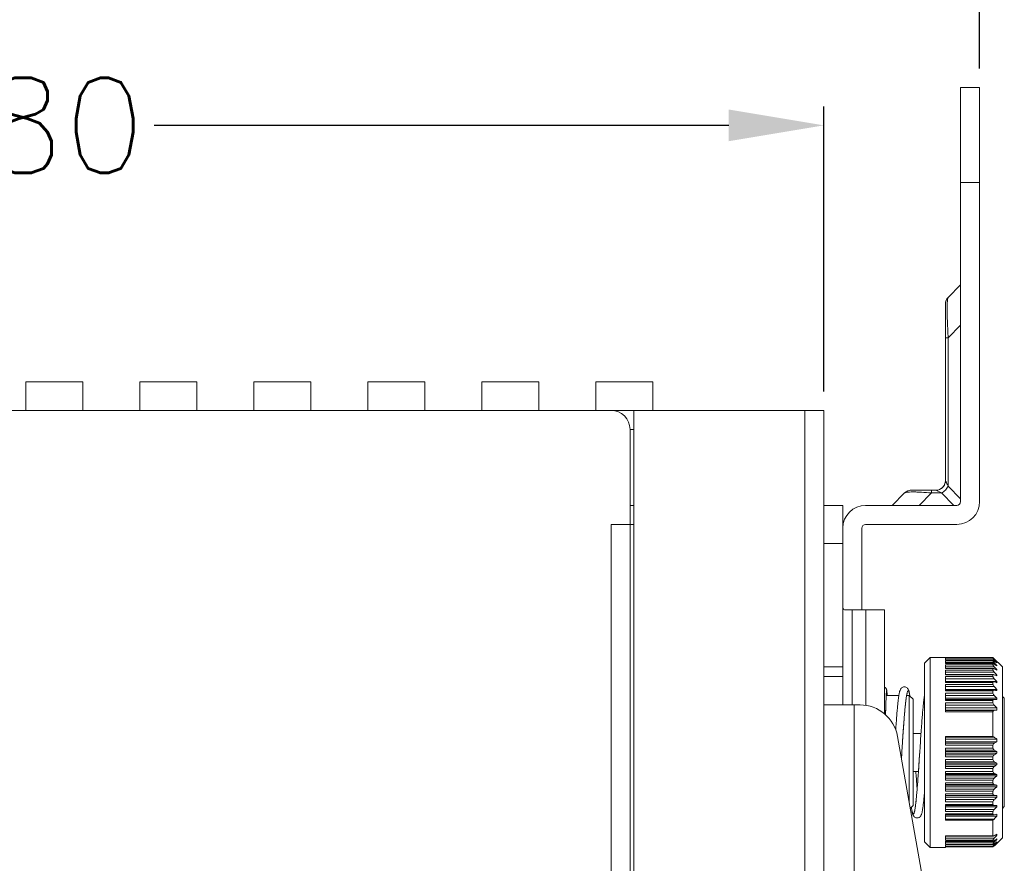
# Model space of a CAD drawing. Header units: millimetres. Extents: x 38 to 345, y 39 to 594.
# Tile 35 of 46: x 176 to 228, y 470 to 515. Entities that reach past the tile are written whole.
import ezdxf

# ---------------------------------------------------------------- set-up
doc = ezdxf.new("R2010")
doc.units = ezdxf.units.MM
doc.layers.add('DIM', color=7, linetype='Continuous')
doc.styles.get("Standard").update_dxf_attribs({"font": 'txt.shx'})
doc.dimstyles.new('ISO-25', dxfattribs={"dimtxt": 5, "dimasz": 5, "dimexe": 1, "dimexo": 1, "dimgap": 1, "dimtad": 0, "dimdsep": 46, "dimtxsty": 'Standard', "dimcen": 1, "dimadec": 0, "dimazin": 0, "dimtfac": 1, "dimtmove": 0, "dimatfit": 3, "dimfxl": 0, "dimarcsym": 0})

# ---------------------------------------------------------------- blocks, each defined once
blk = doc.blocks.new('*D1')
at = {"layer": 'Defpoints', "color": 0}
for p in [(218.274, 509.042), (138.274, 494.042), (218.274, 494.042)]:
    blk.add_point(p, dxfattribs=at)
at = {"layer": 'DIM', "color": 0, "lineweight": -2}
for p, q in [((138.274, 495.042), (138.274, 510.042)), ((218.274, 495.042), (218.274, 510.042)), ((143.274, 509.042), (173.524, 509.042)), ((213.274, 509.042), (183.024, 509.042))]:
    blk.add_line(p, q, dxfattribs=at)
at = {"layer": 'DIM', "color": 0}
for points in [[(143.274, 509.875), (143.274, 508.208), (138.274, 509.042)], [(213.274, 509.875), (213.274, 508.208), (218.274, 509.042)]]:
    blk.add_solid(points, dxfattribs=at)
at = {"layer": 'DIM', "color": 0, "lineweight": 0, "insert": (178.274, 509.042), "char_height": 5, "attachment_point": 5}
blk.add_mtext('80', dxfattribs=at)
blk = doc.blocks.new('*D2')
at = {"layer": 'Defpoints', "color": 0}
for p in [(226.474, 524.042), (226.474, 511.042), (138.274, 494.042)]:
    blk.add_point(p, dxfattribs=at)
at = {"layer": 'DIM', "color": 0, "lineweight": -2}
for p, q in [((138.274, 495.042), (138.274, 525.042)), ((226.474, 512.042), (226.474, 525.042)), ((143.274, 524.042), (173.874, 524.042)), ((221.474, 524.042), (190.874, 524.042))]:
    blk.add_line(p, q, dxfattribs=at)
at = {"layer": 'DIM', "color": 0}
for points in [[(143.274, 524.875), (143.274, 523.208), (138.274, 524.042)], [(221.474, 524.875), (221.474, 523.208), (226.474, 524.042)]]:
    blk.add_solid(points, dxfattribs=at)
at = {"layer": 'DIM', "color": 0, "lineweight": 0, "insert": (182.374, 524.042), "char_height": 5, "attachment_point": 5}
blk.add_mtext('88.2', dxfattribs=at)

msp = doc.modelspace()

# ---------------------------------------------------------------- linework, layer by layer
at = {"color": 7, "linetype": 'Continuous', "lineweight": 0}
for p, q in [((225.474, 511.042), (226.474, 511.042)), ((225.474, 511.042), (225.474, 506.042)), ((226.474, 506.042), (226.474, 511.042)), ((225.474, 506.042), (225.474, 489.242)), ((226.474, 506.042), (225.474, 506.042)), ((226.474, 506.042), (226.474, 489.242)), ((225.474, 500.642), (224.821, 499.988)), ((224.674, 499.635), (224.674, 497.867)), ((224.821, 497.867), (225.474, 498.521)), ((224.674, 490.342), (224.674, 497.867)), ((224.821, 497.867), (224.674, 497.867)), ((224.821, 497.867), (224.821, 490.049)), ((176.274, 495.542), (179.274, 495.542)), ((176.274, 495.542), (176.274, 494.657)), ((179.274, 494.657), (179.274, 495.542)), ((182.274, 495.542), (185.274, 495.542)), ((182.274, 495.542), (182.274, 494.657)), ((185.274, 494.657), (185.274, 495.542)), ((188.274, 495.542), (191.274, 495.542)), ((188.274, 495.542), (188.274, 494.657)), ((191.274, 494.657), (191.274, 495.542)), ((194.274, 495.542), (197.274, 495.542)), ((194.274, 495.542), (194.274, 494.657)), ((197.274, 494.657), (197.274, 495.542)), ((200.274, 495.542), (203.274, 495.542)), ((200.274, 495.542), (200.274, 494.657)), ((203.274, 494.657), (203.274, 495.542)), ((206.274, 495.542), (209.274, 495.542)), ((206.274, 495.542), (206.274, 494.657)), ((209.274, 494.657), (209.274, 495.542)), ((176.274, 494.657), (176.274, 494.042)), ((179.274, 494.042), (179.274, 494.657)), ((182.274, 494.657), (182.274, 494.042)), ((185.274, 494.042), (185.274, 494.657)), ((188.274, 494.657), (188.274, 494.042)), ((191.274, 494.042), (191.274, 494.657)), ((194.274, 494.657), (194.274, 494.042)), ((197.274, 494.042), (197.274, 494.657)), ((200.274, 494.657), (200.274, 494.042)), ((203.274, 494.042), (203.274, 494.657)), ((206.274, 494.657), (206.274, 494.042)), ((209.274, 494.042), (209.274, 494.657)), ((139.274, 494.042), (207.074, 494.042)), ((207.074, 494.042), (208.274, 494.042)), ((208.274, 494.042), (217.274, 494.042)), ((208.274, 379.042), (208.274, 494.042)), ((218.274, 494.042), (217.274, 494.042)), ((217.274, 379.042), (217.274, 494.042)), ((218.274, 494.042), (218.274, 379.042)), ((208.074, 493.042), (208.074, 488.042)), ((208.274, 493.042), (208.074, 493.042)), ((224.821, 490.049), (224.674, 490.342)), ((223.942, 489.842), (222.881, 489.842)), ((223.942, 489.842), (224.174, 489.842)), ((223.942, 489.842), (223.942, 489.695)), ((224.467, 489.695), (224.174, 489.842)), ((225.474, 489.395), (224.821, 490.049)), ((222.528, 489.695), (221.874, 489.042)), ((223.289, 489.042), (223.942, 489.695)), ((224.467, 489.695), (223.942, 489.695)), ((224.467, 489.695), (225.121, 489.042)), ((208.274, 489.042), (208.074, 489.042)), ((218.274, 489.042), (219.274, 489.042)), ((219.274, 487.042), (219.274, 489.042)), ((220.474, 489.042), (225.274, 489.042)), ((208.074, 488.042), (207.074, 488.042)), ((207.074, 385.042), (207.074, 488.042)), ((208.074, 488.042), (208.074, 385.042)), ((208.274, 488.042), (208.09, 488.042)), ((208.09, 488.042), (208.09, 385.042)), ((220.274, 483.542), (220.274, 487.842)), ((220.474, 488.042), (225.274, 488.042)), ((219.274, 487.042), (218.274, 487.042)), ((219.274, 480.542), (219.274, 487.042)), ((219.77, 483.542), (219.395, 483.542)), ((219.77, 483.542), (220.485, 483.542)), ((219.77, 483.542), (219.77, 478.542)), ((221.477, 483.542), (220.485, 483.542)), ((220.485, 478.518), (220.485, 483.542)), ((221.477, 483.542), (221.477, 478.069)), ((223.874, 481.042), (223.574, 480.742)), ((223.874, 481.042), (227.174, 481.042)), ((223.874, 481.042), (223.874, 471.042)), ((224.674, 480.922), (224.674, 481.003)), ((227.174, 481.003), (224.674, 481.003)), ((227.174, 481.042), (227.674, 480.542)), ((227.174, 481.003), (227.174, 481.042)), ((218.274, 480.542), (219.274, 480.542)), ((219.274, 480.042), (219.274, 480.542)), ((223.574, 480.742), (223.574, 479.742)), ((224.674, 480.903), (224.674, 480.922)), ((227.178, 480.912), (224.674, 480.912)), ((224.674, 480.903), (227.174, 480.903)), ((224.674, 480.9), (224.674, 480.903)), ((224.674, 480.9), (227.174, 480.9)), ((224.674, 480.768), (224.674, 480.862)), ((227.174, 480.862), (224.674, 480.862)), ((224.674, 480.721), (224.674, 480.768)), ((227.246, 480.767), (224.674, 480.767)), ((224.674, 480.721), (227.174, 480.721)), ((224.674, 480.714), (224.674, 480.721)), ((224.674, 480.714), (227.174, 480.714)), ((224.674, 480.56), (224.674, 480.657)), ((227.174, 480.657), (224.674, 480.657)), ((224.674, 480.467), (224.674, 480.56)), ((227.246, 480.554), (224.674, 480.554)), ((224.674, 480.467), (227.174, 480.467)), ((224.674, 480.454), (224.674, 480.467)), ((224.674, 480.454), (227.174, 480.454)), ((227.174, 480.9), (227.178, 480.903)), ((227.174, 480.868), (227.174, 480.9)), ((227.174, 480.862), (227.174, 480.868)), ((227.174, 480.714), (227.184, 480.721)), ((227.174, 480.657), (227.174, 480.714)), ((227.174, 480.467), (227.191, 480.467)), ((227.174, 480.379), (227.174, 480.454)), ((227.248, 480.912), (227.178, 480.912)), ((227.178, 480.903), (227.189, 480.899)), ((227.178, 480.903), (227.178, 480.903)), ((227.184, 480.721), (227.198, 480.717)), ((227.184, 480.721), (227.184, 480.721)), ((227.189, 480.899), (227.194, 480.896)), ((227.191, 480.467), (227.191, 480.467)), ((227.194, 480.896), (227.246, 480.857)), ((227.198, 480.717), (227.246, 480.688)), ((227.269, 480.889), (227.248, 480.912)), ((227.269, 480.889), (227.248, 480.912)), ((227.274, 480.884), (227.269, 480.889)), ((227.274, 480.884), (227.269, 480.889)), ((227.339, 480.62), (227.374, 480.62)), ((227.344, 480.775), (227.374, 480.775)), ((227.374, 480.749), (227.374, 480.775)), ((227.374, 480.594), (227.374, 480.62)), ((227.674, 479.542), (227.674, 480.542)), ((219.274, 480.042), (218.274, 480.042)), ((219.274, 478.542), (219.274, 480.042)), ((224.674, 480.256), (224.674, 480.379)), ((227.174, 480.379), (224.674, 480.379)), ((227.246, 480.27), (224.674, 480.27)), ((224.674, 480.147), (224.674, 480.256)), ((224.674, 480.147), (227.201, 480.147)), ((224.674, 480.124), (224.674, 480.147)), ((224.674, 480.124), (227.174, 480.124)), ((224.674, 479.919), (224.674, 480.033)), ((227.174, 480.033), (224.674, 480.033)), ((224.674, 479.783), (224.674, 479.919)), ((227.246, 479.919), (224.674, 479.919)), ((227.174, 480.033), (227.174, 480.124)), ((227.201, 480.147), (227.246, 480.134)), ((227.28, 480.117), (227.374, 480.117)), ((227.315, 480.403), (227.374, 480.403)), ((227.374, 480.367), (227.374, 480.403)), ((227.374, 480.072), (227.374, 480.117)), ((223.574, 479.742), (223.574, 472.342)), ((224.674, 479.763), (224.674, 479.783)), ((224.674, 479.767), (227.213, 479.767)), ((224.674, 479.763), (227.213, 479.763)), ((224.674, 479.73), (224.674, 479.763)), ((224.674, 479.73), (227.174, 479.73)), ((224.674, 479.512), (224.674, 479.624)), ((227.174, 479.624), (224.674, 479.624)), ((224.674, 479.507), (224.674, 479.512)), ((224.674, 479.359), (224.674, 479.507)), ((227.246, 479.507), (224.674, 479.507)), ((227.174, 479.624), (227.174, 479.73)), ((227.213, 479.767), (227.246, 479.767)), ((227.213, 479.763), (227.246, 479.757)), ((227.246, 479.767), (227.374, 479.767)), ((227.374, 479.713), (227.374, 479.767)), ((227.674, 472.542), (227.674, 479.542)), ((221.558, 479.042), (222.226, 479.042)), ((222.632, 479.042), (222.774, 479.042)), ((222.974, 478.842), (222.774, 479.042)), ((222.774, 473.384), (222.774, 479.042)), ((222.798, 479.046), (222.797, 479.049)), ((222.798, 479.046), (222.797, 479.049)), ((222.806, 479.01), (222.803, 479.029)), ((224.674, 479.337), (224.674, 479.359)), ((224.674, 479.359), (227.374, 479.359)), ((224.674, 479.324), (224.674, 479.337)), ((224.674, 479.324), (227.226, 479.324)), ((224.674, 479.278), (224.674, 479.324)), ((224.674, 479.278), (227.174, 479.278)), ((224.674, 479.04), (224.674, 479.159)), ((227.174, 479.159), (224.674, 479.159)), ((224.674, 479.034), (224.674, 479.04)), ((227.246, 479.04), (224.674, 479.04)), ((224.674, 478.84), (224.674, 479.034)), ((224.674, 478.898), (227.374, 478.898)), ((227.174, 479.159), (227.174, 479.278)), ((227.226, 479.324), (227.246, 479.322)), ((227.374, 479.296), (227.374, 479.359)), ((227.374, 478.829), (227.374, 478.898)), ((227.674, 478.992), (227.774, 478.892)), ((227.774, 477.919), (227.774, 478.892)), ((219.074, 478.542), (218.274, 478.542)), ((219.261, 478.542), (219.074, 478.542)), ((219.874, 478.542), (219.261, 478.542)), ((219.874, 478.542), (220.187, 478.542)), ((219.874, 478.542), (219.874, 456.742)), ((222.974, 477.042), (222.974, 478.842)), ((224.674, 478.835), (224.674, 478.84)), ((224.674, 478.835), (227.241, 478.835)), ((224.674, 478.774), (224.674, 478.835)), ((224.674, 478.774), (227.174, 478.774)), ((224.674, 478.527), (224.674, 478.645)), ((227.174, 478.645), (224.674, 478.645)), ((224.674, 478.266), (224.674, 478.527)), ((227.246, 478.527), (224.674, 478.527)), ((224.674, 478.392), (227.374, 478.392)), ((227.174, 478.645), (227.174, 478.774)), ((227.246, 478.835), (227.374, 478.829)), ((227.374, 478.266), (227.374, 478.392)), ((224.674, 478.256), (224.674, 478.266)), ((227.374, 478.266), (224.674, 478.266)), ((224.674, 478.253), (224.674, 478.256)), ((224.674, 478.176), (224.674, 478.253)), ((224.674, 478.253), (227.248, 478.253)), ((224.674, 478.176), (227.174, 478.176)), ((227.174, 476.875), (227.174, 478.176)), ((227.248, 478.253), (227.374, 478.266)), ((227.774, 477.894), (227.774, 477.919)), ((227.774, 476.742), (227.774, 477.894)), ((222.156, 476.889), (224.774, 462.042)), ((222.428, 476.791), (222.419, 476.658)), ((222.434, 476.881), (222.428, 476.791)), ((222.983, 477.042), (222.974, 477.174)), ((222.974, 475.042), (222.974, 477.042)), ((223.389, 477.042), (222.974, 477.042)), ((224.674, 476.533), (224.674, 476.875)), ((227.174, 476.875), (224.674, 476.875)), ((227.247, 476.841), (224.674, 476.841)), ((222.403, 476.423), (222.39, 476.233)), ((222.408, 476.497), (222.403, 476.423)), ((222.419, 476.658), (222.408, 476.497)), ((224.674, 476.743), (227.374, 476.743)), ((227.374, 476.601), (224.674, 476.601)), ((224.674, 476.419), (224.674, 476.533)), ((224.674, 476.533), (227.246, 476.533)), ((224.674, 476.419), (227.174, 476.419)), ((224.674, 475.818), (224.674, 476.266)), ((227.174, 476.266), (224.674, 476.266)), ((227.174, 476.266), (227.174, 476.419)), ((227.374, 476.601), (227.374, 476.743)), ((227.774, 476.712), (227.774, 476.742)), ((227.774, 476.519), (227.774, 476.712)), ((227.774, 476.493), (227.774, 476.519)), ((227.774, 475.602), (227.774, 476.493)), ((222.372, 475.953), (222.358, 475.745)), ((222.372, 475.953), (222.375, 476.004)), ((222.375, 476.004), (222.372, 475.953)), ((222.377, 476.037), (222.375, 476.004)), ((222.377, 476.037), (222.375, 476.004)), ((222.386, 476.173), (222.377, 476.037)), ((222.386, 476.173), (222.377, 476.037)), ((222.377, 476.037), (222.377, 476.037)), ((222.39, 476.233), (222.386, 476.173)), ((223.324, 476.063), (223.3, 475.7)), ((223.324, 476.064), (223.324, 476.063)), ((227.246, 476.169), (224.674, 476.169)), ((224.674, 476.084), (227.374, 476.084)), ((227.374, 475.999), (224.674, 475.999)), ((224.674, 475.915), (227.246, 475.915)), ((224.674, 475.818), (227.174, 475.818)), ((227.174, 475.665), (227.174, 475.818)), ((227.374, 475.999), (227.374, 476.084)), ((223.268, 475.231), (223.264, 475.171)), ((223.279, 475.387), (223.268, 475.231)), ((223.287, 475.507), (223.279, 475.387)), ((223.3, 475.7), (223.287, 475.507)), ((223.3, 475.7), (223.299, 475.684)), ((224.674, 475.55), (224.674, 475.665)), ((227.174, 475.665), (224.674, 475.665)), ((224.674, 475.193), (224.674, 475.55)), ((227.246, 475.55), (224.674, 475.55)), ((224.674, 475.483), (227.374, 475.483)), ((227.374, 475.398), (224.674, 475.398)), ((224.674, 475.298), (227.246, 475.298)), ((227.374, 475.398), (227.374, 475.483)), ((227.774, 475.565), (227.774, 475.602)), ((227.774, 475.342), (227.774, 475.565)), ((227.774, 474.192), (227.774, 475.342)), ((223.255, 475.042), (222.974, 475.042)), ((222.974, 475.032), (222.974, 475.042)), ((222.974, 473.264), (222.974, 475.032)), ((224.674, 475.193), (227.174, 475.193)), ((224.674, 474.94), (224.674, 475.043)), ((227.174, 475.043), (224.674, 475.043)), ((224.674, 474.583), (224.674, 474.94)), ((227.246, 474.94), (224.674, 474.94)), ((224.674, 474.889), (227.374, 474.889)), ((227.374, 474.807), (224.674, 474.807)), ((227.174, 475.043), (227.174, 475.193)), ((227.374, 474.807), (227.374, 474.889)), ((224.674, 474.694), (227.246, 474.694)), ((224.674, 474.583), (227.174, 474.583)), ((224.674, 474.362), (224.674, 474.437)), ((227.174, 474.437), (224.674, 474.437)), ((224.674, 474.346), (224.674, 474.362)), ((224.674, 474.11), (224.674, 474.346)), ((227.246, 474.346), (224.674, 474.346)), ((224.674, 474.315), (227.374, 474.315)), ((227.374, 474.235), (224.674, 474.235)), ((227.174, 474.437), (227.174, 474.583)), ((227.374, 474.235), (227.374, 474.315)), ((227.774, 474.165), (227.774, 474.192)), ((224.674, 473.995), (224.674, 474.11)), ((224.674, 474.11), (227.246, 474.11)), ((224.674, 473.995), (227.174, 473.995)), ((224.674, 473.785), (224.674, 473.856)), ((227.174, 473.856), (224.674, 473.856)), ((224.674, 473.78), (224.674, 473.785)), ((224.674, 473.557), (224.674, 473.78)), ((227.246, 473.78), (224.674, 473.78)), ((224.674, 473.767), (227.374, 473.767)), ((227.374, 473.692), (224.674, 473.692)), ((227.174, 473.856), (227.174, 473.995)), ((227.374, 473.767), (227.246, 473.78)), ((227.374, 473.692), (227.374, 473.767)), ((227.774, 473.192), (227.774, 474.165)), ((222.974, 473.242), (222.826, 473.093)), ((222.974, 473.242), (222.974, 473.264)), ((224.674, 473.439), (224.674, 473.557)), ((224.674, 473.557), (227.246, 473.557)), ((224.674, 473.439), (227.174, 473.439)), ((224.674, 473.249), (224.674, 473.309)), ((227.174, 473.309), (224.674, 473.309)), ((227.241, 473.249), (224.674, 473.249)), ((224.674, 473.243), (224.674, 473.249)), ((224.674, 473.05), (224.674, 473.243)), ((227.374, 473.186), (224.674, 473.186)), ((227.174, 473.309), (227.174, 473.439)), ((227.374, 473.255), (227.246, 473.249)), ((227.374, 473.186), (227.374, 473.255)), ((227.674, 473.092), (227.774, 473.192)), ((224.674, 473.043), (224.674, 473.05)), ((224.674, 472.925), (224.674, 473.043)), ((224.674, 473.043), (227.246, 473.043)), ((224.674, 472.925), (227.174, 472.925)), ((224.674, 472.76), (224.674, 472.806)), ((227.174, 472.806), (224.674, 472.806)), ((227.226, 472.76), (224.674, 472.76)), ((224.674, 472.748), (224.674, 472.76)), ((224.674, 472.47), (224.674, 472.748)), ((227.374, 472.684), (224.674, 472.684)), ((227.174, 472.806), (227.174, 472.925)), ((227.246, 472.762), (227.226, 472.76)), ((227.374, 472.684), (227.374, 472.787)), ((223.574, 472.342), (223.574, 471.342)), ((224.674, 472.538), (227.247, 472.538)), ((224.674, 472.47), (227.174, 472.47)), ((227.174, 471.658), (227.174, 472.47)), ((227.674, 471.542), (227.674, 472.542)), ((224.674, 471.643), (224.674, 471.658)), ((227.174, 471.658), (224.674, 471.658)), ((227.174, 471.643), (224.674, 471.643)), ((224.674, 471.536), (224.674, 471.643)), ((227.192, 471.643), (227.174, 471.643)), ((227.374, 471.681), (227.273, 471.681)), ((227.374, 471.681), (227.374, 471.742)), ((223.874, 471.042), (223.574, 471.342)), ((224.674, 471.427), (224.674, 471.536)), ((224.674, 471.53), (227.246, 471.53)), ((224.674, 471.427), (227.174, 471.427)), ((224.674, 471.363), (224.674, 471.37)), ((227.174, 471.37), (224.674, 471.37)), ((227.174, 471.363), (224.674, 471.363)), ((224.674, 471.317), (224.674, 471.363)), ((224.674, 471.222), (224.674, 471.317)), ((224.674, 471.317), (227.246, 471.317)), ((224.674, 471.222), (227.174, 471.222)), ((224.674, 471.181), (224.674, 471.184)), ((227.174, 471.184), (224.674, 471.184)), ((227.174, 471.181), (224.674, 471.181)), ((224.674, 471.179), (224.674, 471.181)), ((224.674, 471.093), (224.674, 471.179)), ((224.674, 471.179), (227.178, 471.179)), ((224.674, 471.093), (227.174, 471.093)), ((227.174, 471.37), (227.174, 471.427)), ((227.184, 471.363), (227.174, 471.37)), ((227.174, 471.215), (227.174, 471.222)), ((227.174, 471.196), (227.174, 471.215)), ((227.174, 471.184), (227.174, 471.196)), ((227.178, 471.181), (227.174, 471.184)), ((227.174, 471.093), (227.246, 471.179)), ((227.174, 471.074), (227.174, 471.093)), ((227.246, 471.133), (227.176, 471.074)), ((227.189, 471.185), (227.178, 471.181)), ((227.178, 471.179), (227.246, 471.179)), ((227.246, 471.226), (227.189, 471.185)), ((227.246, 471.179), (227.268, 471.202)), ((227.246, 471.179), (227.268, 471.202)), ((227.256, 471.142), (227.246, 471.133)), ((227.256, 471.142), (227.246, 471.133)), ((227.274, 471.142), (227.256, 471.142)), ((227.261, 471.147), (227.274, 471.147)), ((227.268, 471.202), (227.27, 471.204)), ((227.268, 471.202), (227.27, 471.204)), ((227.274, 471.142), (227.381, 471.248)), ((227.274, 471.142), (227.274, 471.147)), ((227.374, 471.464), (227.339, 471.464)), ((227.341, 471.215), (227.374, 471.25)), ((227.353, 471.296), (227.374, 471.319)), ((227.353, 471.296), (227.374, 471.319)), ((227.374, 471.319), (227.356, 471.319)), ((227.374, 471.25), (227.37, 471.25)), ((227.374, 471.464), (227.374, 471.49)), ((227.374, 471.319), (227.374, 471.335)), ((227.374, 471.25), (227.374, 471.254)), ((227.381, 471.248), (227.674, 471.542)), ((223.874, 471.042), (224.674, 471.042)), ((227.174, 471.074), (224.674, 471.074)), ((224.674, 471.074), (224.674, 471.073)), ((224.674, 471.073), (227.175, 471.073)), ((224.674, 471.042), (224.674, 471.073)), ((227.175, 471.073), (224.674, 471.073)), ((227.175, 471.073), (227.175, 471.073))]:
    msp.add_line(p, q, dxfattribs=at)
for points in [[(224.821, 490.049), (224.802, 490.087), (224.785, 490.121), (224.768, 490.154), (224.754, 490.183), (224.74, 490.21), (224.728, 490.234), (224.717, 490.256), (224.708, 490.275), (224.699, 490.292), (224.692, 490.306), (224.687, 490.317), (224.682, 490.327), (224.678, 490.334), (224.676, 490.338), (224.675, 490.341), (224.674, 490.342)], [(221.608, 479.042), (221.608, 479.045), (221.607, 479.066), (221.606, 479.085), (221.605, 479.104), (221.604, 479.122), (221.603, 479.139), (221.602, 479.156), (221.601, 479.171), (221.6, 479.186), (221.599, 479.2), (221.598, 479.213), (221.596, 479.226), (221.595, 479.238), (221.594, 479.249), (221.593, 479.26), (221.592, 479.27), (221.591, 479.279), (221.59, 479.289), (221.588, 479.297), (221.587, 479.306), (221.585, 479.315), (221.583, 479.324), (221.581, 479.334), (221.578, 479.345), (221.574, 479.357), (221.568, 479.371), (221.56, 479.386), (221.55, 479.403), (221.536, 479.421), (221.518, 479.44), (221.495, 479.458), (221.477, 479.468)], [(222.803, 479.029), (222.797, 479.067), (222.791, 479.103), (222.784, 479.137), (222.778, 479.168), (222.771, 479.198), (222.765, 479.225), (222.758, 479.251), (222.751, 479.275), (222.744, 479.298), (222.736, 479.32), (222.726, 479.341), (222.716, 479.363), (222.702, 479.386), (222.684, 479.409), (222.662, 479.433), (222.634, 479.455), (222.6, 479.473), (222.561, 479.486), (222.518, 479.492), (222.474, 479.488), (222.432, 479.475), (222.396, 479.457), (222.368, 479.435), (222.345, 479.412), (222.328, 479.389), (222.314, 479.368), (222.304, 479.347), (222.295, 479.327), (222.287, 479.307), (222.28, 479.286), (222.273, 479.264), (222.266, 479.241), (222.26, 479.216), (222.254, 479.19), (222.248, 479.163), (222.243, 479.133), (222.237, 479.102), (222.231, 479.069), (222.225, 479.033), (222.219, 478.996), (222.213, 478.956), (222.207, 478.914), (222.202, 478.869), (222.196, 478.822), (222.19, 478.773), (222.183, 478.721), (222.177, 478.666), (222.171, 478.609), (222.165, 478.549), (222.159, 478.486), (222.152, 478.421), (222.146, 478.353), (222.139, 478.282), (222.133, 478.208), (222.126, 478.131), (222.119, 478.051), (222.113, 477.969), (222.106, 477.883), (222.099, 477.794), (222.092, 477.703), (222.084, 477.608), (222.077, 477.51), (222.07, 477.409), (222.062, 477.305), (222.057, 477.237)], [(221.524, 478.023), (221.525, 478.043), (221.526, 478.085), (221.527, 478.125), (221.528, 478.165), (221.529, 478.204), (221.53, 478.242), (221.531, 478.28), (221.532, 478.316), (221.533, 478.352), (221.534, 478.388), (221.535, 478.422), (221.536, 478.456), (221.537, 478.489), (221.538, 478.522), (221.539, 478.553), (221.54, 478.584), (221.541, 478.614), (221.542, 478.644), (221.543, 478.672), (221.544, 478.7), (221.545, 478.728), (221.546, 478.754), (221.547, 478.78), (221.548, 478.805), (221.548, 478.829), (221.549, 478.853), (221.55, 478.876), (221.551, 478.898), (221.552, 478.92), (221.553, 478.94), (221.554, 478.961), (221.555, 478.98), (221.556, 478.999), (221.557, 479.017), (221.557, 479.034), (221.558, 479.051), (221.559, 479.066), (221.56, 479.082), (221.561, 479.096), (221.562, 479.11), (221.562, 479.123), (221.563, 479.136), (221.564, 479.148), (221.565, 479.159), (221.566, 479.169), (221.566, 479.179), (221.567, 479.188), (221.568, 479.196), (221.569, 479.204), (221.569, 479.211), (221.57, 479.217), (221.571, 479.223), (221.571, 479.227), (221.572, 479.231), (221.572, 479.234), (221.572, 479.236), (221.573, 479.237)], [(222.377, 476.037), (222.385, 476.157), (222.393, 476.274), (222.401, 476.388), (222.408, 476.501), (222.415, 476.611), (222.423, 476.719), (222.43, 476.825), (222.437, 476.929), (222.444, 477.03), (222.451, 477.129), (222.458, 477.226), (222.464, 477.32), (222.471, 477.412), (222.478, 477.501), (222.484, 477.588), (222.49, 477.672), (222.497, 477.754), (222.503, 477.834), (222.509, 477.911), (222.515, 477.985), (222.521, 478.057), (222.527, 478.127), (222.533, 478.194), (222.539, 478.259), (222.545, 478.322), (222.55, 478.382), (222.556, 478.44), (222.562, 478.496), (222.567, 478.549), (222.573, 478.601), (222.578, 478.65), (222.583, 478.696), (222.589, 478.741), (222.594, 478.783), (222.599, 478.823), (222.604, 478.861), (222.609, 478.897), (222.614, 478.931), (222.619, 478.962), (222.624, 478.991), (222.628, 479.019), (222.633, 479.044), (222.637, 479.067), (222.642, 479.088), (222.646, 479.107), (222.65, 479.124), (222.653, 479.139), (222.657, 479.151), (222.66, 479.161), (222.662, 479.168), (222.663, 479.169)], [(223.574, 479.056), (223.57, 479.028), (223.564, 478.989), (223.558, 478.948), (223.552, 478.904), (223.546, 478.858), (223.54, 478.81), (223.533, 478.758), (223.527, 478.705), (223.521, 478.648), (223.515, 478.589), (223.508, 478.527), (223.502, 478.462), (223.495, 478.395), (223.489, 478.324), (223.482, 478.25), (223.475, 478.173), (223.468, 478.093), (223.461, 478.009), (223.454, 477.923), (223.447, 477.833), (223.44, 477.74), (223.433, 477.644), (223.425, 477.545), (223.418, 477.443), (223.41, 477.338), (223.403, 477.23), (223.395, 477.12), (223.387, 477.007), (223.379, 476.892), (223.371, 476.774), (223.363, 476.653), (223.355, 476.529), (223.346, 476.401), (223.337, 476.269), (223.328, 476.134), (223.324, 476.064)], [(222.984, 477.042), (222.978, 477.124), (222.974, 477.174)], [(222.358, 475.745), (222.36, 475.771), (222.368, 475.893), (222.372, 475.953)], [(222.375, 476.004), (222.372, 475.957), (222.372, 475.953)], [(222.375, 476.004), (222.376, 476.017), (222.377, 476.037)], [(223.324, 476.063), (223.316, 475.939), (223.307, 475.81), (223.3, 475.7)], [(223.299, 475.684), (223.291, 475.561), (223.282, 475.44), (223.275, 475.322), (223.267, 475.206), (223.259, 475.094), (223.251, 474.984), (223.244, 474.877), (223.236, 474.773), (223.229, 474.672), (223.222, 474.573), (223.215, 474.478), (223.208, 474.386), (223.201, 474.296), (223.194, 474.21), (223.187, 474.127), (223.181, 474.046), (223.174, 473.969), (223.167, 473.894), (223.161, 473.823), (223.155, 473.754), (223.148, 473.688), (223.142, 473.625), (223.136, 473.565), (223.13, 473.508), (223.124, 473.453), (223.118, 473.401), (223.113, 473.352), (223.107, 473.305), (223.101, 473.26), (223.096, 473.219), (223.09, 473.179), (223.085, 473.142), (223.079, 473.108), (223.074, 473.076), (223.069, 473.047), (223.064, 473.02), (223.059, 472.996), (223.054, 472.975), (223.05, 472.956), (223.046, 472.941), (223.042, 472.928), (223.039, 472.919), (223.037, 472.912)], [(223.186, 474.118), (223.183, 474.165), (223.176, 474.242), (223.17, 474.323), (223.164, 474.405), (223.157, 474.491), (223.151, 474.578), (223.144, 474.668), (223.137, 474.76), (223.131, 474.854), (223.124, 474.95), (223.118, 475.042)], [(222.883, 473.15), (222.887, 473.12), (222.893, 473.08), (222.899, 473.043), (222.905, 473.008), (222.911, 472.975), (222.917, 472.944), (222.922, 472.915), (222.928, 472.887), (222.935, 472.862), (222.941, 472.837), (222.947, 472.814), (222.954, 472.793), (222.962, 472.772), (222.97, 472.751), (222.979, 472.731), (222.99, 472.71), (223.004, 472.689), (223.023, 472.666), (223.046, 472.643), (223.077, 472.622), (223.113, 472.605), (223.155, 472.594), (223.2, 472.592), (223.245, 472.6), (223.285, 472.616), (223.318, 472.637), (223.345, 472.661), (223.366, 472.685), (223.382, 472.709), (223.394, 472.732), (223.405, 472.755), (223.414, 472.778), (223.422, 472.802), (223.429, 472.827), (223.437, 472.854), (223.444, 472.883), (223.45, 472.914), (223.457, 472.948), (223.464, 472.984), (223.471, 473.023), (223.477, 473.064), (223.484, 473.108), (223.491, 473.155), (223.497, 473.205), (223.504, 473.257), (223.511, 473.313), (223.518, 473.371), (223.525, 473.433), (223.531, 473.498), (223.538, 473.567), (223.546, 473.639), (223.553, 473.714), (223.56, 473.794), (223.567, 473.876), (223.574, 473.956)], [(227.341, 471.215), (227.358, 471.233), (227.374, 471.25)]]:
    msp.add_lwpolyline(points, dxfattribs=at)
for centre, radius, start, end in [((225.174, 499.635), 0.5, 135, 180), ((225.174, 499.635), 0.5, 172.4878, 180), ((225.174, 499.635), 0.5, 169.599, 172.4878), ((225.174, 499.635), 0.5, 164.986, 169.599), ((225.174, 499.635), 0.5, 161.4586, 164.986), ((225.174, 499.635), 0.5, 157.4998, 161.4586), ((207.074, 493.042), 1, 0, 90), ((224.174, 490.342), 0.5, 270, 0), ((224.174, 490.342), 0.5, 279.0186, 350.9814), ((224.174, 490.342), 0.5, 350.9814, 0), ((222.881, 489.342), 0.5, 90, 135), ((222.881, 489.342), 0.5, 90, 97.5125), ((225.274, 489.242), 1.2, 270, 0), ((225.274, 489.242), 0.2, 270, 0), ((220.474, 487.842), 1.2, 90, 180), ((220.474, 487.842), 0.2, 90, 180), ((206.874, 456.708), 31.595, 49.5452, 49.8505), ((199.886, 456.707), 36.434, 41.0207, 41.3273), ((208.962, 455.757), 30.917, 53.4493, 53.7448), ((199.032, 456.398), 37.142, 40.2633, 40.5687), ((210.93, 453.769), 31.271, 58.2732, 58.5493), ((200.25, 455.927), 36.785, 42.4922, 42.7225), ((198.682, 456.071), 37.436, 39.965, 40.2699), ((212.654, 449.747), 33.708, 64.1065, 64.3488), ((198.857, 455.742), 37.288, 40.1138, 40.419), ((214.026, 441.016), 40.935, 70.9679, 71.1579), ((199.548, 455.411), 36.713, 40.7157, 41.0219), ((219.406, 478.461), 3.442, 9.2664, 9.7853), ((214.959, 416.92), 63.6, 78.74325, 78.86113), ((200.71, 455.061), 35.766, 41.7949, 42.1025), ((220.187, 476.542), 2, 10, 90), ((227.241, 478.729), 0.106, 87.1478, 89.9807), ((202.27, 454.656), 34.549, 43.3944, 43.7033), ((207.374, 450.897), 32.681, 52.2655, 52.5462), ((212.113, 505.359), 32.557, 297.6979, 297.9533), ((210.295, 450.225), 30.99, 56.5566, 56.8406), ((210.295, 501.858), 30.99, 303.1594, 303.4434), ((212.113, 446.724), 32.557, 62.0467, 62.3021), ((208.273, 499.891), 31.061, 307.6492, 307.9489), ((213.613, 439.829), 37.664, 68.5702, 68.7798), ((206.174, 498.71), 31.95, 311.264, 311.571), ((214.701, 423.241), 52.623, 76.0642, 76.2082), ((204.13, 497.953), 33.209, 314.113, 314.4223), ((202.27, 497.428), 34.549, 316.2967, 316.6056), ((227.241, 473.343), 0.0942, 264.3353, 270.074), ((227.241, 473.355), 0.106, 270.0203, 272.8519), ((200.71, 497.023), 35.766, 317.8975, 318.2051), ((214.955, 535.186), 63.623, 281.13885, 281.25675), ((198.32, 497.882), 38.459, 318.7777, 319.0653), ((199.032, 495.686), 37.142, 319.4313, 319.7367), ((210.13, 499.85), 32.975, 301.2709, 301.5292), ((208.962, 496.327), 30.917, 306.2552, 306.5507), ((199.886, 495.377), 36.434, 318.6727, 318.9793), ((206.874, 495.376), 31.595, 310.1495, 310.4548), ((204.877, 494.919), 32.652, 313.2643, 313.5512), ((201.169, 495.138), 35.413, 317.4806, 317.6807), ((203.095, 494.689), 33.747, 315.7645, 315.9274)]:
    msp.add_arc(centre, radius, start, end, dxfattribs=at)
for points, knots in [([(224.821, 499.988), (224.815, 499.983), (224.807, 499.965), (224.797, 499.929), (224.788, 499.878), (224.776, 499.775), (224.768, 499.602), (224.765, 499.345), (224.769, 499.027), (224.781, 498.665), (224.798, 498.273), (224.813, 498.004), (224.821, 497.867)], [0, 0, 0, 0, 0.010626, 0.027651, 0.05196, 0.084119, 0.173409, 0.29575, 0.447155, 0.620258, 0.80684, 1, 1, 1, 1]), ([(223.942, 489.695), (223.766, 489.711), (223.51, 489.731), (223.183, 489.747), (222.974, 489.751), (222.802, 489.748), (222.672, 489.739), (222.59, 489.725), (222.547, 489.709), (222.533, 489.7), (222.528, 489.695)], [0, 0, 0, 0, 0.372252, 0.541296, 0.689858, 0.81175, 0.903461, 0.964966, 0.985385, 1, 1, 1, 1]), ([(224.821, 490.049), (224.784, 489.976), (224.708, 489.873), (224.58, 489.762), (224.506, 489.715), (224.467, 489.695)], [0, 0, 0, 0, 0.480738, 0.745775, 1, 1, 1, 1]), ([(219.395, 483.542), (219.372, 483.542), (219.322, 483.561), (219.301, 483.608), (219.294, 483.632)], [0, 0, 0, 0, 0.476342, 1, 1, 1, 1]), ([(227.248, 480.912), (227.239, 480.922), (227.225, 480.937), (227.208, 480.956), (227.197, 480.969), (227.188, 480.981), (227.181, 480.99), (227.177, 480.997), (227.174, 481.001), (227.174, 481.003)], [0, 0, 0, 0, 0.348441, 0.508798, 0.655295, 0.783205, 0.886894, 0.960505, 1, 1, 1, 1]), ([(227.246, 480.767), (227.231, 480.783), (227.21, 480.808), (227.187, 480.84), (227.178, 480.855), (227.174, 480.862)], [0, 0, 0, 0, 0.562887, 0.806187, 1, 1, 1, 1]), ([(227.246, 480.554), (227.231, 480.571), (227.21, 480.597), (227.187, 480.632), (227.178, 480.649), (227.174, 480.657)], [0, 0, 0, 0, 0.548159, 0.794127, 1, 1, 1, 1]), ([(227.174, 480.454), (227.175, 480.457), (227.179, 480.466), (227.187, 480.467), (227.191, 480.467)], [0, 0, 0, 0, 0.495348, 1, 1, 1, 1]), ([(227.191, 480.467), (227.195, 480.467), (227.204, 480.466), (227.222, 480.459), (227.236, 480.451), (227.246, 480.446)], [0, 0, 0, 0, 0.193627, 0.42825, 1, 1, 1, 1]), ([(227.246, 480.27), (227.231, 480.287), (227.209, 480.314), (227.186, 480.352), (227.178, 480.37), (227.174, 480.379)], [0, 0, 0, 0, 0.534868, 0.783227, 1, 1, 1, 1]), ([(227.174, 480.124), (227.175, 480.127), (227.176, 480.134), (227.184, 480.144), (227.195, 480.147), (227.201, 480.147)], [0, 0, 0, 0, 0.274116, 0.510124, 1, 1, 1, 1]), ([(227.246, 479.919), (227.23, 479.937), (227.209, 479.965), (227.186, 480.004), (227.177, 480.024), (227.174, 480.033)], [0, 0, 0, 0, 0.522855, 0.773354, 1, 1, 1, 1]), ([(227.174, 479.73), (227.175, 479.735), (227.177, 479.745), (227.189, 479.76), (227.204, 479.763), (227.213, 479.763)], [0, 0, 0, 0, 0.279992, 0.518844, 1, 1, 1, 1]), ([(227.246, 479.507), (227.23, 479.525), (227.202, 479.561), (227.181, 479.603), (227.174, 479.624)], [0, 0, 0, 0, 0.512514, 1, 1, 1, 1]), ([(221.608, 479.044), (221.607, 479.06), (221.605, 479.091), (221.603, 479.134), (221.6, 479.172), (221.598, 479.205), (221.595, 479.232), (221.593, 479.252), (221.591, 479.265), (221.59, 479.273), (221.588, 479.279), (221.587, 479.284), (221.586, 479.288), (221.585, 479.29), (221.583, 479.292), (221.581, 479.291), (221.58, 479.289), (221.579, 479.286), (221.578, 479.282), (221.576, 479.273), (221.574, 479.259), (221.571, 479.238), (221.568, 479.212), (221.565, 479.166), (221.56, 479.096), (221.555, 478.997), (221.55, 478.878), (221.545, 478.74), (221.54, 478.584), (221.535, 478.411), (221.529, 478.222), (221.526, 478.092), (221.524, 478.024)], [0, 0, 0, 0, 0.031802, 0.060256, 0.085325, 0.106977, 0.125179, 0.139902, 0.145952, 0.151124, 0.155421, 0.158851, 0.161428, 0.16319, 0.164266, 0.165156, 0.166575, 0.168769, 0.171803, 0.175698, 0.186111, 0.200043, 0.217477, 0.23838, 0.290435, 0.355888, 0.434334, 0.525203, 0.627905, 0.741804, 0.866111, 1, 1, 1, 1]), ([(222.656, 479.173), (222.645, 479.127), (222.624, 479.018), (222.598, 478.829), (222.57, 478.594), (222.543, 478.316), (222.516, 477.999), (222.478, 477.517), (222.451, 477.141), (222.434, 476.881)], [0, 0, 0, 0, 0.061548, 0.144539, 0.247948, 0.369955, 0.508537, 0.661522, 1, 1, 1, 1]), ([(222.797, 479.049), (222.792, 479.079), (222.784, 479.123), (222.772, 479.176), (222.763, 479.209), (222.754, 479.236), (222.745, 479.258), (222.737, 479.274), (222.728, 479.286), (222.719, 479.292), (222.708, 479.291), (222.699, 479.284), (222.69, 479.272), (222.682, 479.255), (222.669, 479.222), (222.661, 479.194), (222.656, 479.173)], [0, 0, 0, 0, 0.232429, 0.329449, 0.413544, 0.484684, 0.542975, 0.588862, 0.623353, 0.64885, 0.670926, 0.697413, 0.733376, 0.78095, 0.841048, 1, 1, 1, 1]), ([(227.174, 479.278), (227.175, 479.285), (227.178, 479.298), (227.19, 479.314), (227.207, 479.323), (227.22, 479.324), (227.226, 479.324)], [0, 0, 0, 0, 0.282667, 0.522572, 0.753491, 1, 1, 1, 1]), ([(227.246, 479.04), (227.23, 479.057), (227.201, 479.094), (227.18, 479.137), (227.174, 479.159)], [0, 0, 0, 0, 0.502631, 1, 1, 1, 1]), ([(227.174, 478.774), (227.175, 478.784), (227.179, 478.802), (227.195, 478.822), (227.217, 478.833), (227.233, 478.835), (227.241, 478.835)], [0, 0, 0, 0, 0.28664, 0.52952, 0.759574, 1, 1, 1, 1]), ([(227.246, 478.527), (227.23, 478.543), (227.201, 478.579), (227.18, 478.622), (227.174, 478.645)], [0, 0, 0, 0, 0.493617, 1, 1, 1, 1]), ([(227.174, 478.176), (227.175, 478.187), (227.18, 478.208), (227.197, 478.233), (227.221, 478.248), (227.239, 478.252), (227.248, 478.253)], [0, 0, 0, 0, 0.291113, 0.54048, 0.770105, 1, 1, 1, 1]), ([(227.247, 476.841), (227.241, 476.842), (227.215, 476.849), (227.191, 476.862), (227.174, 476.875)], [0, 0, 0, 0, 0.239326, 1, 1, 1, 1]), ([(227.174, 476.419), (227.176, 476.444), (227.191, 476.491), (227.227, 476.523), (227.246, 476.533)], [0, 0, 0, 0, 0.542317, 1, 1, 1, 1]), ([(227.246, 476.169), (227.23, 476.179), (227.198, 476.207), (227.18, 476.245), (227.174, 476.266)], [0, 0, 0, 0, 0.467341, 1, 1, 1, 1]), ([(227.174, 475.818), (227.18, 475.839), (227.198, 475.877), (227.23, 475.905), (227.246, 475.915)], [0, 0, 0, 0, 0.532659, 1, 1, 1, 1]), ([(227.246, 475.55), (227.227, 475.56), (227.191, 475.593), (227.176, 475.639), (227.174, 475.665)], [0, 0, 0, 0, 0.457683, 1, 1, 1, 1]), ([(227.174, 475.193), (227.18, 475.216), (227.199, 475.255), (227.23, 475.286), (227.246, 475.298)], [0, 0, 0, 0, 0.527966, 1, 1, 1, 1]), ([(223.264, 475.171), (223.247, 474.915), (223.221, 474.542), (223.183, 474.066), (223.156, 473.753), (223.129, 473.479), (223.102, 473.247), (223.075, 473.061), (223.055, 472.953), (223.044, 472.908)], [0, 0, 0, 0, 0.339123, 0.49211, 0.630687, 0.752611, 0.855736, 0.938612, 1, 1, 1, 1]), ([(227.246, 474.94), (227.227, 474.947), (227.19, 474.974), (227.176, 475.019), (227.174, 475.043)], [0, 0, 0, 0, 0.454028, 1, 1, 1, 1]), ([(227.174, 474.583), (227.177, 474.594), (227.192, 474.636), (227.221, 474.673), (227.246, 474.694)], [0, 0, 0, 0, 0.266172, 1, 1, 1, 1]), ([(227.246, 474.346), (227.237, 474.348), (227.219, 474.355), (227.196, 474.374), (227.18, 474.402), (227.175, 474.425), (227.174, 474.437)], [0, 0, 0, 0, 0.222844, 0.453944, 0.708695, 1, 1, 1, 1]), ([(227.174, 473.995), (227.177, 474.006), (227.193, 474.049), (227.221, 474.087), (227.246, 474.11)], [0, 0, 0, 0, 0.259467, 1, 1, 1, 1]), ([(227.246, 473.78), (227.237, 473.78), (227.22, 473.784), (227.196, 473.799), (227.179, 473.824), (227.175, 473.845), (227.174, 473.856)], [0, 0, 0, 0, 0.230284, 0.45994, 0.709103, 1, 1, 1, 1]), ([(223.044, 472.908), (223.04, 472.896), (223.034, 472.874), (223.025, 472.844), (223.015, 472.821), (223.005, 472.804), (222.995, 472.794), (222.983, 472.791), (222.972, 472.798), (222.962, 472.81), (222.953, 472.83), (222.943, 472.856), (222.933, 472.889), (222.923, 472.929), (222.914, 472.975), (222.9, 473.05), (222.89, 473.109), (222.884, 473.151)], [0, 0, 0, 0, 0.073487, 0.134255, 0.182554, 0.218958, 0.244937, 0.2646, 0.286177, 0.31645, 0.358109, 0.412049, 0.478588, 0.557817, 0.649696, 0.754117, 1, 1, 1, 1]), ([(227.174, 473.439), (227.18, 473.462), (227.201, 473.505), (227.23, 473.541), (227.246, 473.557)], [0, 0, 0, 0, 0.506383, 1, 1, 1, 1]), ([(227.231, 473.249), (227.224, 473.25), (227.21, 473.253), (227.192, 473.265), (227.178, 473.284), (227.175, 473.301), (227.174, 473.309)], [0, 0, 0, 0, 0.234734, 0.464605, 0.711329, 1, 1, 1, 1]), ([(227.174, 472.925), (227.18, 472.947), (227.201, 472.989), (227.23, 473.026), (227.246, 473.043)], [0, 0, 0, 0, 0.497369, 1, 1, 1, 1]), ([(227.226, 472.76), (227.22, 472.76), (227.207, 472.761), (227.19, 472.769), (227.178, 472.785), (227.175, 472.799), (227.174, 472.806)], [0, 0, 0, 0, 0.246654, 0.47752, 0.717383, 1, 1, 1, 1]), ([(227.174, 472.47), (227.18, 472.477), (227.203, 472.501), (227.228, 472.523), (227.247, 472.538)], [0, 0, 0, 0, 0.26022, 1, 1, 1, 1]), ([(227.192, 471.643), (227.188, 471.643), (227.179, 471.645), (227.175, 471.654), (227.174, 471.658)], [0, 0, 0, 0, 0.503401, 1, 1, 1, 1]), ([(227.247, 471.665), (227.238, 471.659), (227.22, 471.65), (227.201, 471.643), (227.192, 471.643)], [0, 0, 0, 0, 0.57095, 1, 1, 1, 1]), ([(227.174, 471.427), (227.178, 471.435), (227.187, 471.452), (227.21, 471.487), (227.231, 471.513), (227.246, 471.53)], [0, 0, 0, 0, 0.205873, 0.451841, 1, 1, 1, 1]), ([(227.174, 471.222), (227.178, 471.229), (227.187, 471.244), (227.21, 471.276), (227.231, 471.3), (227.246, 471.317)], [0, 0, 0, 0, 0.193814, 0.437113, 1, 1, 1, 1]), ([(227.246, 471.395), (227.235, 471.387), (227.218, 471.376), (227.197, 471.366), (227.188, 471.363), (227.184, 471.363)], [0, 0, 0, 0, 0.600644, 0.831233, 1, 1, 1, 1]), ([(227.175, 471.073), (227.175, 471.073), (227.175, 471.074), (227.174, 471.074), (227.174, 471.074)], [0, 0, 0, 0, 0.544389, 1, 1, 1, 1])]:
    msp.add_open_spline(points, degree=3, knots=knots, dxfattribs=at)

# ---------------------------------------------------------------- dimensions: what is measured, and where the dimension line sits
at = {"layer": 'DIM', "lineweight": 0}
dim = msp.add_linear_dim(base=(226.474, 524.042), p1=(138.274, 494.042), p2=(226.474, 511.042), dimstyle='ISO-25', dxfattribs=at)
dim.commit()
dim.dimension.update_dxf_attribs({"geometry": '*D2', "text_midpoint": (182.374, 524.042)})
dim = msp.add_linear_dim(base=(218.274, 509.042), p1=(138.274, 494.042), p2=(218.274, 494.042), dimstyle='ISO-25', dxfattribs=at)
dim.commit()
dim.dimension.update_dxf_attribs({"geometry": '*D1', "text_midpoint": (178.274, 509.042), "dimtype": 160})

doc.saveas('drawing.dxf')
